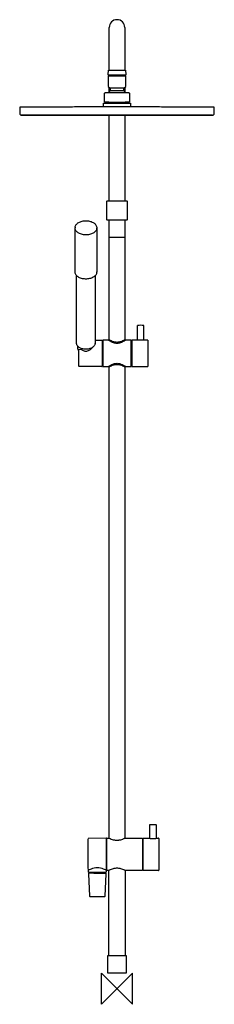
# Model space of a CAD drawing. Header units: millimetres. Extents: x -125 to 125, y -20 to 1247.
import ezdxf

# ---------------------------------------------------------------- set-up
doc = ezdxf.new("R2010")
doc.units = ezdxf.units.MM
doc.header["$MEASUREMENT"] = 0
doc.layers.add('ORIGIN', color=6, linetype='Continuous')
doc.layers.add('PLANNING', color=1, linetype='Continuous')

# ---------------------------------------------------------------- blocks, each defined once
blk = doc.blocks.new('130008_F')
at = {"layer": 'ORIGIN'}
blk.add_lwpolyline([(-20, -20), (-20, 20), (20, -20), (20, 20), (-20, -20)], dxfattribs=at)
at = {"layer": 'PLANNING'}
for p, q in [((-10, 1181.7), (-10, 1236.7)), ((10, 1236.7), (10, 1181.7)), ((-11.5, 1176.4), (-10.8, 1181.7)), ((10.8, 1181.7), (11.5, 1176.4)), ((-11.5, 1175.4), (-11.5, 1176.4)), ((-11.4, 1174.2), (-11.4, 1160.6)), ((-10, 1174.2), (-10, 1175.4)), ((10, 1175.4), (10, 1174.2)), ((11.4, 1160.6), (11.4, 1174.2)), ((11.5, 1176.4), (11.5, 1175.4)), ((-11.4, 1160.6), (-8.6, 1158.6)), ((-10, 1154.2), (-10, 1159.6)), ((-8.6, 1158.6), (-8.6, 1155.8)), ((8.6, 1158.6), (11.4, 1160.6)), ((8.6, 1155.8), (8.6, 1158.6)), ((10, 1159.6), (10, 1154.2)), ((-16, 1140.7), (-16, 1151.9)), ((16, 1151.9), (16, 1140.7)), ((-125, 1134.2), (-125, 1126)), ((-17.5, 1134.5), (-17.5, 1138.9)), ((-10, 1139.2), (-10, 1139.5)), ((-4.9, 1139.2), (4.9, 1139.2)), ((10, 1139.2), (10, 1139.5)), ((17.5, 1138.9), (17.5, 1134.5)), ((125, 1126), (125, 1134.2)), ((-10, 1013.8), (-10, 1123.7)), ((10, 1123.7), (10, 1013.8)), ((-12.5, 1013.8), (12.5, 1013.8)), ((-13, 989.3), (-13, 1013.3)), ((13, 1013.3), (13, 989.3)), ((12.5, 988.8), (-12.5, 988.8)), ((-10, 967), (-10, 988.8)), ((10, 988.8), (10, 967)), ((-54, 922.2), (-54, 978.9)), ((-26, 978.9), (-26, 922.2)), ((-9.7, 966.7), (-10, 967)), ((-10, 966.4), (-9.7, 966.7)), ((-10, 834.8), (-10, 966.4)), ((9.7, 966.7), (-9.7, 966.7)), ((10, 967), (9.7, 966.7)), ((9.7, 966.7), (10, 966.4)), ((10, 966.4), (10, 834.8)), ((-52, 830.7), (-52, 917.5)), ((-28, 917.5), (-28, 830.7)), ((26.4, 834.4), (26.4, 853.2)), ((34.3, 853.2), (34.3, 834.4)), ((-50.3, 824.1), (-50.3, 826.6)), ((-28, 834.2), (-19.3, 834.2)), ((-19, 833.9), (-19, 800.9)), ((-19, 833.4), (-18.3, 833.4)), ((-11.1, 834.4), (-18.3, 834.4)), ((-18.3, 834.4), (-18.3, 800.4)), ((-11, 834.4), (-11, 834.8)), ((-11, 834.8), (-10, 834.8)), ((10, 834.8), (11, 834.8)), ((11, 834.8), (11, 834.4)), ((18.3, 834.4), (11.1, 834.4)), ((18.3, 800.4), (18.3, 834.4)), ((18.3, 833.4), (19, 833.4)), ((39.6, 834.4), (19, 834.4)), ((19, 834.4), (19, 800.4)), ((39.9, 800.7), (39.9, 834.2)), ((-49, 801), (-49, 822.1)), ((-48.5, 822.6), (-46.3, 822.7)), ((-42.2, 800.7), (-48.7, 800.7)), ((-19.3, 800.7), (-37.8, 800.7)), ((-18.3, 801.4), (-19, 801.4)), ((-18.3, 800.4), (-11.1, 800.4)), ((-11, 800.1), (-11, 800.5)), ((-10, 800.1), (-11, 800.1)), ((-10, 193.7), (-10, 800.1)), ((11, 800.1), (10, 800.1)), ((10, 800.1), (10, 193.7)), ((11, 800.5), (11, 800.1)), ((11.1, 800.4), (18.3, 800.4)), ((19, 801.4), (18.3, 801.4)), ((19, 800.4), (39.6, 800.4)), ((41.6, 210.3), (41.6, 193.7)), ((51, 193.7), (51, 210.3)), ((-13.9, 193.7), (-36.8, 193.5)), ((-13.3, 157.8), (-13.3, 193.2)), ((-13.3, 193), (-13, 193)), ((-13, 193.4), (-12.7, 193.7)), ((-13, 152.5), (-13, 193.4)), ((-12.7, 193.7), (-10.1, 193.7)), ((10.1, 193.7), (32.7, 193.7)), ((32.7, 193.7), (33, 193.4)), ((33, 193.4), (33, 152.5)), ((33, 193), (33.8, 193)), ((33.8, 193.4), (34.1, 193.7)), ((33.8, 152.5), (33.8, 193.4)), ((34.1, 193.7), (41.5, 193.7)), ((51.2, 193.7), (53.3, 193.7)), ((53.8, 193.3), (53.8, 152.7)), ((-36.8, 149.8), (-36.8, 152.2)), ((-13.8, 152.2), (-13.8, 149.8)), ((-13.3, 153), (-13.3, 157.7)), ((-13.3, 153), (-13, 153)), ((-12.7, 152.2), (-13, 152.5)), ((-10.3, 152.2), (-12.7, 152.2)), ((-10.3, 152), (-10.3, 152.3)), ((32.7, 152.2), (10.3, 152.2)), ((10.3, 152.3), (10.3, 152)), ((33, 152.5), (32.7, 152.2)), ((33, 153), (33.8, 153)), ((34.1, 152.2), (33.8, 152.5)), ((53.3, 152.2), (34.1, 152.2)), ((-36.8, 148), (-35.3, 119)), ((-14.1, 149.5), (-36.5, 149.5)), ((-35.9, 149.5), (-35.9, 149.5)), ((-35.9, 149.5), (-35.9, 149.5)), ((-35.9, 149.5), (-35.8, 149.5)), ((-35.6, 149.2), (-35.6, 148.5)), ((-15.3, 119), (-13.8, 148)), ((-15, 149.2), (-15, 148.5)), ((-10.3, 150.6), (-10.3, 152)), ((-10.3, 43.3), (-10.3, 150.6)), ((10.3, 152), (10.3, 150.6)), ((10.3, 150.6), (10.3, 43.3)), ((-34.4, 118.5), (-32.2, 118.5)), ((-18.3, 118.5), (-15.8, 118.5)), ((-12, 42.7), (-11.7, 43)), ((-12, 20.3), (-12, 42.7)), ((-11.7, 43), (11.7, 43)), ((-10, 43), (-10.3, 43.3)), ((10.3, 43.3), (10, 43)), ((11.7, 43), (12, 42.7)), ((12, 42.7), (12, 20.3)), ((-11.7, 20), (-12, 20.3)), ((11.7, 20), (-11.7, 20)), ((12, 20.3), (11.7, 20))]:
    blk.add_line(p, q, dxfattribs=at)
for centre, radius, start, end in [((0, 1236.7), 10, 0, 180), ((0, 1146.9), 12.4, 133.9117, 150.7258), ((0, 1146.9), 12.4, 29.2742, 46.0885), ((-15.7, 1140.7), 0.301, 180, 269.8477), ((0, 1146.9), 12.4, 211.2587, 217.9751), ((0, 1146.9), 12.4, 322.0249, 328.7413), ((15.7, 1140.7), 0.301, 270.2666, 359.8846), ((-17.2, 1134.5), 0.3, 180, 196.2526), ((17.2, 1134.5), 0.3, 343.7492, 359.9996), ((0, 30756.9), 29633.2, 269.78422, 270.21578), ((-12.5, 1013.3), 0.5, 90, 180), ((12.5, 1013.3), 0.5, 0, 90), ((-12.5, 989.3), 0.5, 180.0015, 269.9915), ((12.5, 989.3), 0.5, 270.0003, 359.9998), ((-47.8, 978.9), 6.2, 173.1828, 179.9389), ((-32.2, 979), 6.2, 353.1828, 359.9389), ((-32.1, 922.2), 6.1, 353.1266, 359.9951), ((26.6, 853.2), 0.227, 92.1682, 173.4856), ((30.4, 753.5), 100, 87.8318, 92.1682), ((34.1, 853.2), 0.227, 6.5144, 87.8318), ((-33.4, 830.7), 5.35, 353.1815, 359.9404), ((-19.3, 833.9), 0.25, 360, 89.94), ((39.6, 834.2), 0.25, 0, 90), ((-48.5, 822.1), 0.513, 91.4177, 180), ((-46.2, 820.7), 2.01, 86.3081, 91.4177), ((-48.7, 801), 0.3, 180, 269.9981), ((-42.8, -7977265.3), 7978066, 89.99996394, 89.99999542), ((-19.3, 800.9), 0.25, 270, 0.06), ((39.6, 800.7), 0.25, 270, 0), ((42.1, 210.3), 0.5, 94.352, 180), ((46.3, 154.4), 56.5, 85.648, 94.352), ((50.5, 210.3), 0.5, 0, 85.648), ((429.5, 176.3), 467.2, 177.9481, 180.4094), ((-13.9, 193.2), 0.597, 4.4806, 90.5), ((53.3, 193.3), 0.5, 360, 90.0019), ((1358.1, 183), 1395.7, 180.4094, 181.2331), ((-37.1, 152.2), 0.3, 360, 76.7769), ((-13.5, 152.2), 0.3, 112.023, 180), ((-13.8, 153), 0.5, 291.9505, 0), ((53.3, 152.7), 0.5, 269.9991, 359.9998), ((-36.5, 149.8), 0.3, 180, 266.2112), ((-36.3, 148), 0.5, 89.9931, 182.8621), ((-37.6, -11308.8), 11457.3, 89.95985, 89.99311), ((-35.9, 149.2), 0.3, 0, 83.7852), ((-23.5, 8929.6), 8781.1, 269.95985, 270.05967), ((-14.7, 149.2), 0.3, 96.2148, 180), ((-14.3, 148), 0.5, 357.0851, 90.0597), ((-14.1, 149.8), 0.324, 269.998, 355.8019), ((-34.8, 119), 0.5, 182.8621, 269.9708), ((-24.3, 20728.9), 20610.4, 269.97082, 270.0166), ((-15.8, 119), 0.516, 270.0349, 355.443), ((-10.3, 10.6), 32.7, 89.9996, 90.1696)]:
    blk.add_arc(centre, radius, start, end, dxfattribs=at)
for points, weights, degree in [([(-10.8, 1181.7), (-10.8, 1181.7), (0, 1181.7)], [0.999999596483, 0.707106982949, 1], 2), ([(0, 1181.7), (10.8, 1181.7), (10.8, 1181.7)], [1, 0.707106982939, 0.999999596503], 2), ([(0, 1175.4), (-11.3, 1175.4), (-11.5, 1175.4)], [1, 0.711626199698, 0.991100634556], 2), ([(0, 1174.2), (-11.4, 1174.2), (-11.4, 1174.2)], [1, 0.707106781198, 1], 2), ([(11.5, 1175.4), (11.3, 1175.4), (0, 1175.4)], [0.991100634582, 0.711626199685, 1], 2), ([(11.4, 1174.2), (11.4, 1174.2), (0, 1174.2)], [1, 0.707106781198, 1], 2), ([(0, 1158.7), (-8.6, 1158.7), (-8.6, 1158.6)], [1, 0.707106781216, 1], 2), ([(-8.6, 1155.8), (-8.6, 1155.8), (0, 1155.8)], [1, 0.707106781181, 1], 2), ([(8.6, 1158.6), (8.6, 1158.7), (0, 1158.7)], [1, 0.707106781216, 1], 2), ([(0, 1155.8), (8.5, 1155.8), (8.6, 1155.8)], [1, 0.709275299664, 0.995695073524], 2), ([(-10.6, 1140.4), (-25, 1140.4), (-14.5, 1140.4), (0, 1140.4)], [0.596743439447, 0.385624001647, 0.520042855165, 1], 3), ([(0, 1140.4), (14.5, 1140.4), (25.1, 1140.4), (10.6, 1140.4)], [1, 0.518866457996, 0.384967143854, 0.598302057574], 3), ([(0, 1134.4), (-125, 1134.4), (-125, 1134.2)], [1, 0.707106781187, 1], 2), ([(125, 1134.2), (125, 1134.4), (0, 1134.4)], [1, 0.707106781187, 1], 2), ([(-111.6, 1123.9), (-160, 1124.1), (-84.4, 1124.2), (0, 1124.2)], [0.524301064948, 0.434614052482, 0.593180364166, 1], 3), ([(0, 1124.2), (84.4, 1124.2), (160, 1124.1), (111.6, 1123.9)], [1, 0.593180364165, 0.434614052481, 0.524301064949], 3), ([(-49, 820.9), (-50.3, 822.4), (-50.3, 824.1)], [0.861801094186, 0.884569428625, 0.970191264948], 2)]:
    blk.add_rational_spline(points, weights, degree=degree, dxfattribs=at)
for points, knots in [([(-16, 1151.9), (-16, 1152), (-16, 1152.3), (-15.7, 1152.6), (-15.4, 1152.8), (-15.2, 1152.9), (-14.9, 1152.9), (-14.6, 1152.9), (-13.2, 1152.9), (-8.3, 1152.9), (-3.7, 1152.9), (0, 1152.9)], [11.671358, 11.671358, 11.671358, 11.671358, 12.04965, 12.427167, 12.805873, 13.183481, 13.268131, 13.439567, 14.203301, 17.375951, 28.198016, 28.198016, 28.198016, 28.198016]), ([(0, 1152.9), (1.9, 1152.9), (5.6, 1152.9), (10.2, 1152.9), (13.2, 1152.9), (14.6, 1152.9), (14.9, 1152.9), (15.2, 1152.9), (15.4, 1152.8), (15.7, 1152.6), (16, 1152.3), (16, 1152), (16, 1151.9)], [28.198016, 28.198016, 28.198016, 28.198016, 34.111666, 39.075192, 42.269739, 43.040868, 43.217496, 43.300647, 43.680044, 44.058269, 44.436819, 44.813271, 44.813271, 44.813271, 44.813271]), ([(-17.5, 1138.9), (-17.5, 1138.9), (-17.5, 1139), (-17.4, 1139.1), (-17.3, 1139.2), (-17.2, 1139.2), (-17.1, 1139.2), (-17, 1139.2), (-16.6, 1139.2), (-15.4, 1139.2), (-11.5, 1139.2), (-7.8, 1139.2), (-4.9, 1139.2)], [4.485109, 4.485109, 4.485109, 4.485109, 4.61024, 4.73454, 4.856532, 4.915009, 4.985821, 5.121329, 5.352504, 6.102028, 8.69037, 17.232476, 17.232476, 17.232476, 17.232476]), ([(4.9, 1139.2), (7.8, 1139.2), (11.5, 1139.2), (15.4, 1139.2), (16.6, 1139.2), (17, 1139.2), (17.1, 1139.2), (17.2, 1139.2), (17.3, 1139.2), (17.4, 1139.1), (17.5, 1139), (17.5, 1138.9), (17.5, 1138.9)], [26.946384, 26.946384, 26.946384, 26.946384, 35.488489, 38.076831, 38.826355, 39.05753, 39.193039, 39.263851, 39.322327, 39.444319, 39.56862, 39.693751, 39.693751, 39.693751, 39.693751]), ([(-125, 1126), (-125, 1125.7), (-124.9, 1125.2), (-124.4, 1124.5), (-123.8, 1124.1), (-123.3, 1124), (-123, 1124), (-122.9, 1124), (-122.8, 1124)], [19.541568, 19.541568, 19.541568, 19.541568, 20.379814, 21.218047, 22.040256, 22.430196, 22.621205, 22.924048, 22.924048, 22.924048, 22.924048]), ([(122.8, 1124), (122.9, 1124), (123, 1124), (123.3, 1124), (123.8, 1124.1), (124.4, 1124.5), (124.8, 1125), (125, 1125.6), (125, 1125.9), (125, 1126)], [-3.38248, -3.38248, -3.38248, -3.38248, -3.082325, -2.888563, -2.500352, -1.679532, -0.839767, -0.420224, 0, 0, 0, 0]), ([(-54, 979.6), (-53.9, 980.2), (-53.6, 981.4), (-52.6, 983.1), (-51.1, 984.6), (-49.3, 985.8), (-47.1, 986.9), (-44.7, 987.6), (-42.1, 988), (-39.4, 988.1), (-36.8, 987.9), (-34.3, 987.3), (-31.9, 986.5), (-29.9, 985.3), (-28.2, 984), (-27, 982.4), (-26.2, 980.7), (-26, 979.5), (-26, 978.9)], [150.925985, 150.925985, 150.925985, 150.925985, 152.726273, 154.627708, 156.677907, 158.908887, 161.306051, 163.845613, 166.479276, 169.163541, 171.834587, 174.437748, 176.917898, 179.247761, 181.398678, 183.386364, 185.238911, 187.01528, 187.01528, 187.01528, 187.01528]), ([(-26, 978.3), (-26.1, 977.7), (-26.4, 976.5), (-27.4, 974.8), (-28.9, 973.3), (-30.7, 972), (-32.9, 971), (-35.3, 970.3), (-37.9, 969.9), (-40.6, 969.8), (-43.2, 970), (-45.7, 970.6), (-48.1, 971.4), (-50.1, 972.5), (-51.8, 973.9), (-53, 975.5), (-53.8, 977.2), (-54, 978.4), (-54, 979)], [0.731056, 0.731056, 0.731056, 0.731056, 2.531344, 4.432779, 6.482978, 8.713958, 11.111122, 13.650683, 16.284347, 18.968612, 21.639658, 24.242819, 26.722969, 29.052832, 31.203749, 33.191435, 35.043982, 36.820351, 36.820351, 36.820351, 36.820351]), ([(-26, 921.5), (-26.1, 920.9), (-26.4, 919.7), (-27.4, 918), (-28.9, 916.5), (-30.7, 915.2), (-32.9, 914.2), (-35.3, 913.5), (-37.9, 913.1), (-40.6, 913), (-43.2, 913.2), (-45.7, 913.8), (-48.1, 914.6), (-50.1, 915.7), (-51.8, 917.1), (-53, 918.7), (-53.8, 920.4), (-54, 921.6), (-54, 922.2)], [57.418345, 57.418345, 57.418345, 57.418345, 59.218633, 61.120068, 63.170267, 65.401247, 67.798411, 70.337972, 72.971636, 75.655901, 78.326946, 80.930108, 83.410258, 85.740121, 87.891038, 89.878723, 91.731271, 93.50764, 93.50764, 93.50764, 93.50764]), ([(-28, 830), (-28.1, 829.5), (-28.4, 828.5), (-29.2, 827.1), (-30.5, 825.8), (-32, 824.7), (-33.9, 823.8), (-36, 823.2), (-38.2, 822.8), (-40.5, 822.7), (-42.7, 822.9), (-44.9, 823.4), (-46.9, 824.1), (-48.7, 825.1), (-50.1, 826.3), (-51.2, 827.6), (-51.8, 829.1), (-52, 830.1), (-52, 830.7)], [87.431223, 87.431223, 87.431223, 87.431223, 88.978576, 90.611018, 92.375749, 94.282187, 96.336981, 98.513685, 100.778213, 103.079264, 105.368701, 107.599915, 109.732201, 111.729483, 113.573064, 115.278641, 116.870097, 118.397791, 118.397791, 118.397791, 118.397791]), ([(-46.1, 822.7), (-45.5, 822.2), (-44.4, 821.4), (-42.5, 820.6), (-40.6, 820.3), (-38.7, 820.3), (-36.8, 820.9), (-34.9, 821.9), (-33.2, 823.2), (-32.1, 824.4), (-31.6, 825)], [35.688894, 35.688894, 35.688894, 35.688894, 37.850779, 39.861147, 41.757546, 43.617342, 45.576996, 47.67546, 49.927043, 52.242901, 52.242901, 52.242901, 52.242901]), ([(11.1, 834.4), (10.9, 834.3), (9.8, 833.6), (8.3, 832.7), (6.6, 831.9), (5.1, 831.3), (3.8, 830.8), (2.1, 830.4), (0, 830.2), (-2.1, 830.4), (-3.8, 830.8), (-5.2, 831.3), (-6.6, 831.9), (-8.1, 832.6), (-9.6, 833.5), (-10.6, 834.1), (-11.1, 834.4)], [258.478379, 258.478379, 258.478379, 258.478379, 259.431158, 262.12078, 263.728435, 265.298701, 266.761472, 268.067173, 270.530592, 272.999604, 274.306089, 275.761957, 277.324448, 278.92093, 280.705744, 282.562861, 282.562861, 282.562861, 282.562861]), ([(10, 834.8), (9.8, 834.7), (8.9, 834.2), (7.2, 833.3), (5.3, 832.5), (3.6, 832.1), (2, 831.7), (0, 831.5), (-2, 831.7), (-3.5, 832), (-5.2, 832.5), (-6.9, 833.2), (-8.4, 833.9), (-9.3, 834.4), (-9.8, 834.7), (-10, 834.8)], [0, 0, 0, 0, 0.80355, 2.993682, 5.749768, 7.034938, 8.190444, 10.588969, 12.985137, 14.141272, 15.431276, 18.204901, 19.618893, 20.40608, 21.22852, 21.22852, 21.22852, 21.22852]), ([(-11.1, 800.4), (-10.9, 800.6), (-10.3, 800.9), (-9.3, 801.6), (-8.1, 802.3), (-6.6, 803), (-5.2, 803.6), (-3.8, 804.1), (-2.1, 804.5), (0, 804.7), (2.1, 804.5), (3.8, 804.1), (5.1, 803.6), (6.6, 803), (8.1, 802.3), (9.3, 801.6), (10.2, 801), (10.7, 800.7), (11, 800.5), (11.1, 800.4)], [330.912861, 330.912861, 330.912861, 330.912861, 331.868687, 332.770985, 334.553572, 336.151146, 337.717496, 339.174972, 340.481836, 342.952349, 345.417303, 346.720617, 348.177418, 349.744339, 351.346512, 353.136204, 354.045784, 354.54271, 354.99731, 354.99731, 354.99731, 354.99731]), ([(-10, 800.1), (-9.8, 800.2), (-8.9, 800.7), (-7.2, 801.6), (-5.2, 802.4), (-3.6, 802.8), (-2, 803.2), (0, 803.3), (2, 803.2), (3.5, 802.8), (5.2, 802.4), (7.2, 801.6), (8.9, 800.7), (9.8, 800.2), (10, 800.1)], [606.388971, 606.388971, 606.388971, 606.388971, 607.204218, 609.398071, 612.153567, 613.435014, 614.585873, 616.982452, 619.378601, 620.532213, 621.820493, 624.588869, 626.789012, 627.617551, 627.617551, 627.617551, 627.617551]), ([(-36.8, 193.5), (-36.9, 193.5), (-36.9, 193.5), (-37.1, 193.5), (-37.2, 193.5), (-37.3, 193.3), (-37.3, 193.2), (-37.3, 193.1), (-37.3, 193.1)], [60.0662647, 60.0662647, 60.0662647, 60.0662647, 60.1970024, 60.2970575, 60.4709759, 60.6455454, 60.7445262, 60.8741996, 60.8741996, 60.8741996, 60.8741996]), ([(-10.1, 193.7), (-9.3, 193.3), (-7.6, 192.6), (-5.4, 191.9), (-3.7, 191.5), (-2, 191.2), (0, 191.1), (2, 191.2), (3.6, 191.5), (5.3, 191.8), (7, 192.4), (8.5, 193), (9.3, 193.4), (9.8, 193.6), (10, 193.7), (10.1, 193.7)], [397.850888, 397.850888, 397.850888, 397.850888, 400.64981, 403.371904, 404.654836, 406.006187, 408.40022, 410.791379, 411.946878, 413.230625, 415.978345, 417.365537, 418.128308, 418.53905, 418.905464, 418.905464, 418.905464, 418.905464]), ([(41.5, 193.7), (41.5, 193.7), (41.7, 193.7), (42.1, 193.6), (42.6, 193.5), (43.2, 193.4), (44, 193.3), (45, 193.2), (46.3, 193.2), (47.6, 193.2), (48.6, 193.3), (49.4, 193.4), (50, 193.5), (50.5, 193.6), (50.9, 193.7), (51.1, 193.7), (51.2, 193.7)], [7.773364, 7.773364, 7.773364, 7.773364, 8.021522, 8.3193, 8.95922, 9.502032, 10.122037, 11.343399, 12.665103, 13.987531, 15.209654, 15.829288, 16.371079, 17.012074, 17.311646, 17.562546, 17.562546, 17.562546, 17.562546]), ([(-37.3, 152.9), (-37.3, 152.9), (-37.3, 152.8), (-37.3, 152.6), (-37.2, 152.5), (-37.1, 152.5), (-37.1, 152.5), (-37, 152.5)], [101.0083824, 101.0083824, 101.0083824, 101.0083824, 101.1945714, 101.3384186, 101.4656354, 101.533493, 101.6075283, 101.6075283, 101.6075283, 101.6075283]), ([(-37, 152.5), (-37, 152.5), (-37, 152.5), (-37, 152.5), (-37, 152.5), (-37, 152.5), (-36.9, 152.6), (-36.8, 152.6)], [101.6075283, 101.6075283, 101.6075283, 101.6075283, 101.6296492, 101.6296492, 101.8842148, 101.8842148, 102.1387785, 102.1387785, 102.1387785, 102.1387785]), ([(-36.8, 152.6), (-36.2, 152.9), (-34.7, 153.7), (-31.7, 154.9), (-30.5, 155.3), (-28, 155.8), (-26.7, 155.9), (-25.3, 155.9)], [102.138778, 102.138778, 102.138778, 102.138778, 102.638778, 102.638778, 102.888778, 102.888778, 103.138778, 103.138778, 103.138778, 103.138778]), ([(-25.3, 155.9), (-23.9, 155.9), (-22.6, 155.8), (-20.1, 155.3), (-18.9, 154.9), (-15.9, 153.7), (-14.4, 152.9), (-13.8, 152.6)], [103.138778, 103.138778, 103.138778, 103.138778, 103.388778, 103.388778, 103.638778, 103.638778, 104.138778, 104.138778, 104.138778, 104.138778]), ([(10.3, 152.2), (10.1, 152.4), (9.2, 152.8), (7.4, 153.6), (5.4, 154.3), (3.7, 154.7), (2.1, 154.9), (0, 155.1), (-2, 154.9), (-3.7, 154.7), (-5.4, 154.3), (-7.4, 153.6), (-9.2, 152.8), (-10.1, 152.4), (-10.3, 152.2)], [505.602195, 505.602195, 505.602195, 505.602195, 506.414412, 508.622315, 511.43801, 512.754094, 513.936603, 516.388804, 518.847908, 520.040012, 521.368852, 524.191721, 526.405436, 527.224695, 527.224695, 527.224695, 527.224695])]:
    blk.add_open_spline(points, degree=3, knots=knots, dxfattribs=at)
blk.add_open_spline([(-13.8, 152.6), (-13.7, 152.5), (-13.6, 152.5), (-13.6, 152.5)], degree=3, dxfattribs=at)

msp = doc.modelspace()

# ---------------------------------------------------------------- block references
msp.add_blockref('130008_F', (0, 0))

doc.saveas('drawing.dxf')
